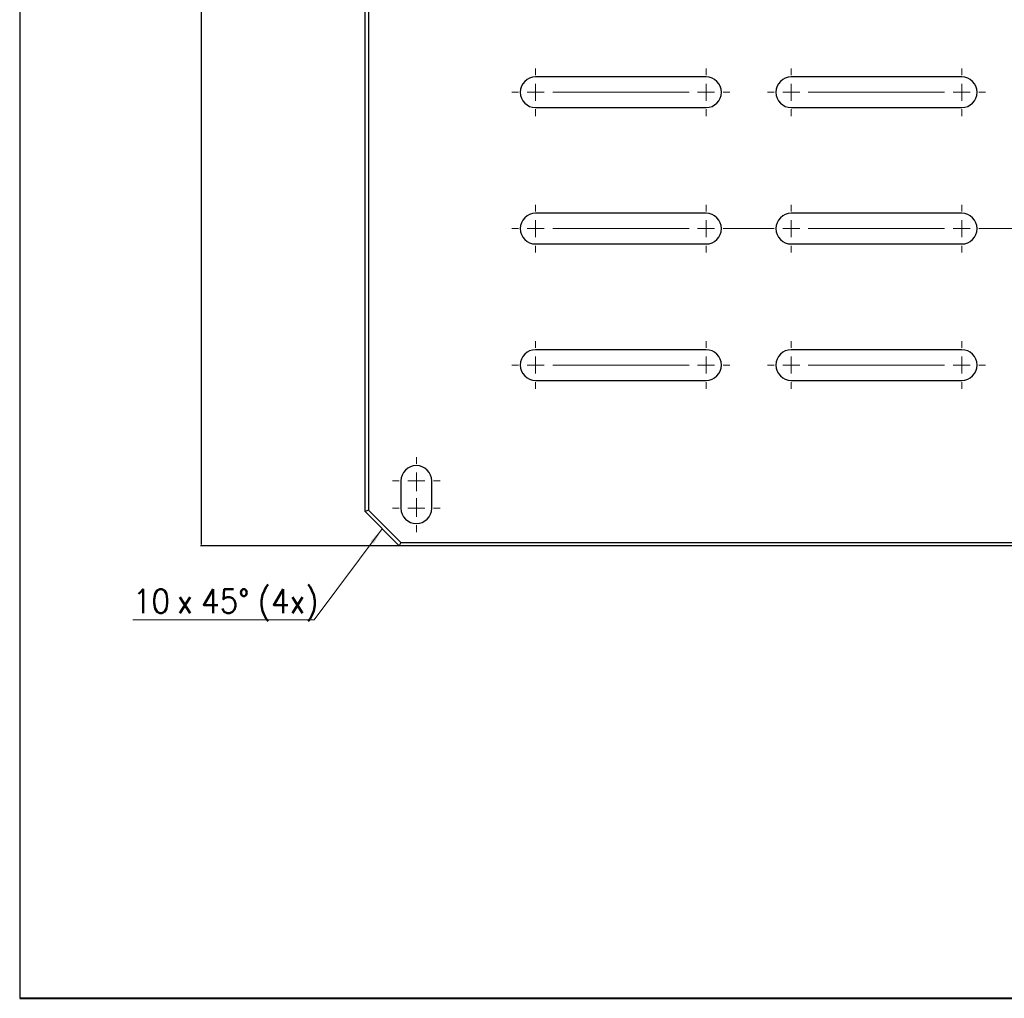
# Model space of a CAD drawing. Header units: millimetres. Extents: x 15 to 913, y -15 to 331.
# Tile 1 of 15: x 15 to 159, y 5 to 148. Entities that reach past the tile are written whole.
import ezdxf

# ---------------------------------------------------------------- set-up
doc = ezdxf.new("R2010")
doc.units = ezdxf.units.MM
doc.header["$PDSIZE"] = -1
doc.layers.get('0').update_dxf_attribs({"true_color": 0xffffff})
doc.styles.add('textstyle68', font='standard')
doc.styles.add('textstyle69', font='standard')
doc.styles.add('textstyle70', font='standard')
doc.styles.add('textstyle71', font='standard')
doc.dimstyles.new('QCADDimStyle', dxfattribs={"dimtxt": 3.5, "dimasz": 2.5, "dimexe": 1, "dimexo": 0, "dimgap": 1.524, "dimtad": 1, "dimtoh": 1, "dimdec": 4, "dimzin": 0, "dimdsep": 46, "dimtxsty": 'Standard', "dimcen": 0.09, "dimadec": 0, "dimazin": 0, "dimtfac": 1, "dimtdec": 4, "dimtofl": 0, "dimtmove": 0, "dimatfit": 3, "dimfxl": 1, "dimtolj": 1, "dimtzin": 0, "dimarcsym": 0})

# ---------------------------------------------------------------- blocks, each defined once
blk = doc.blocks.new('*D60')
at = {"color": 0, "linetype": 'Continuous', "lineweight": -2}
for p, q in [((70.62, 244.36), (41.5, 244.36)), ((41.68, 244.18), (41.68, 158.04)), ((41.68, 71.54), (41.68, 157.68)), ((70.62, 71.36), (41.5, 71.36))]:
    blk.add_line(p, q, dxfattribs=at)
at = {"color": 0}
for points in [[(41.71, 244.18), (41.65, 244.18), (41.68, 244.36)], [(41.65, 71.54), (41.71, 71.54), (41.68, 71.36)]]:
    blk.add_solid(points, dxfattribs=at)
at = {"layer": 'Defpoints', "color": 0}
for p in [(70.68, 244.36), (41.68, 71.36), (70.68, 71.36)]:
    blk.add_point(p, dxfattribs=at)
at = {"color": 0, "lineweight": 0, "insert": (41.68, 157.86), "char_height": 0.18, "attachment_point": 5}
blk.add_mtext('\\A1;346.0000', dxfattribs=at)
blk = doc.blocks.new('SW_CHAMFER_DIMENSION_0')
at = {"color": 0, "linetype": 'Continuous', "lineweight": 0}
for p, q in [((36.59, 13.38), (26.6, 0)), ((26.6, 0), (0, 0))]:
    blk.add_line(p, q, dxfattribs=at)
blk.add_solid([(36.59, 13.38), (34.85, 11.56), (35.34, 11.19)], dxfattribs=at)
at = {"color": 0, "linetype": 'Continuous', "lineweight": 0, "char_height": 3.5, "attachment_point": 1}
for s, insert, style in [('10', (0, 4.51, -1.95), 'textstyle68'), ('45°', (10, 4.51, -1.95), 'textstyle70'), ('(4x)', (18.35, 4.51, -1.95), 'textstyle71'), ('x', (6.48, 4.51, -1.95), 'textstyle69')]:
    blk.add_mtext(s, dxfattribs=dict(at, insert=insert, style=style))
blk = doc.blocks.new('SW_CENTERMARKSYMBOL_18')
at = {"color": 0, "linetype": 'Continuous', "lineweight": 0}
for p, q in [((-37.5, 2.5), (-37.5, 3.5)), ((-12.5, 2.5), (-12.5, 3.5)), ((0, 2.5), (0, 3.5)), ((25, 2.5), (25, 3.5)), ((-37.5, 0), (-37.5, 1.25)), ((-12.5, 0), (-12.5, 1.25)), ((-2.5, 0), (-3.5, 0)), ((0, 0), (-1.25, 0)), ((0, 0), (0, 1.25)), ((0, 0), (0, -1.25)), ((0, 0), (1.25, 0)), ((2.5, 0), (3.5, 0)), ((2.5, 0), (22.5, 0)), ((22.5, 0), (21.5, 0)), ((25, 0), (23.75, 0)), ((25, 0), (25, 1.25)), ((25, 0), (25, -1.25)), ((25, 0), (26.25, 0)), ((27.5, 0), (28.5, 0)), ((27.5, 0), (35, 0)), ((-40, 0), (-41, 0)), ((-37.5, 0), (-38.75, 0)), ((-37.5, 0), (-37.5, -1.25)), ((-37.5, 0), (-36.25, 0)), ((-35, 0), (-34, 0)), ((-35, 0), (-15, 0)), ((-15, 0), (-16, 0)), ((-12.5, 0), (-13.75, 0)), ((-12.5, 0), (-12.5, -1.25)), ((-12.5, 0), (-11.25, 0)), ((-10, 0), (-9, 0)), ((-10, 0), (-2.5, 0)), ((-37.5, -2.5), (-37.5, -3.5)), ((-12.5, -2.5), (-12.5, -3.5)), ((0, -2.5), (0, -3.5)), ((25, -2.5), (25, -3.5))]:
    blk.add_line(p, q, dxfattribs=at)
blk = doc.blocks.new('SW_CENTERMARKSYMBOL_21')
at = {"color": 0, "linetype": 'Continuous', "lineweight": 0}
for p, q in [((0, 2.5), (0, 3.5)), ((25, 2.5), (25, 3.5)), ((-2.5, 0), (-3.5, 0)), ((0, 0), (-1.25, 0)), ((0, 0), (0, 1.25)), ((0, 0), (0, -1.25)), ((0, 0), (1.25, 0)), ((2.5, 0), (3.5, 0)), ((2.5, 0), (22.5, 0)), ((22.5, 0), (21.5, 0)), ((25, 0), (23.75, 0)), ((25, 0), (25, 1.25)), ((25, 0), (25, -1.25)), ((25, 0), (26.25, 0)), ((27.5, 0), (28.5, 0)), ((0, -2.5), (0, -3.5)), ((25, -2.5), (25, -3.5))]:
    blk.add_line(p, q, dxfattribs=at)
blk = doc.blocks.new('SW_CENTERMARKSYMBOL_22')
at = {"color": 0, "linetype": 'Continuous', "lineweight": 0}
for p, q in [((0, 2.5), (0, 3.5)), ((25, 2.5), (25, 3.5)), ((-2.5, 0), (-3.5, 0)), ((0, 0), (-1.25, 0)), ((0, 0), (0, 1.25)), ((0, 0), (0, -1.25)), ((0, 0), (1.25, 0)), ((2.5, 0), (3.5, 0)), ((2.5, 0), (22.5, 0)), ((22.5, 0), (21.5, 0)), ((25, 0), (23.75, 0)), ((25, 0), (25, 1.25)), ((25, 0), (25, -1.25)), ((25, 0), (26.25, 0)), ((27.5, 0), (28.5, 0)), ((0, -2.5), (0, -3.5)), ((25, -2.5), (25, -3.5))]:
    blk.add_line(p, q, dxfattribs=at)
blk = doc.blocks.new('SW_CENTERMARKSYMBOL_23')
at = {"color": 0, "linetype": 'Continuous', "lineweight": 0}
for p, q in [((-25, 2.5), (-25, 3.5)), ((0, 2.5), (0, 3.5)), ((-25, 0), (-25, 1.25)), ((0, 0), (-1.25, 0)), ((0, 0), (0, 1.25)), ((0, 0), (0, -1.25)), ((0, 0), (1.25, 0)), ((2.5, 0), (3.5, 0)), ((-27.5, 0), (-28.5, 0)), ((-25, 0), (-26.25, 0)), ((-25, 0), (-25, -1.25)), ((-25, 0), (-23.75, 0)), ((-22.5, 0), (-21.5, 0)), ((-22.5, 0), (-2.5, 0)), ((-2.5, 0), (-22.5, 0)), ((-2.5, 0), (-3.5, 0)), ((-25, -2.5), (-25, -3.5)), ((0, -2.5), (0, -3.5))]:
    blk.add_line(p, q, dxfattribs=at)
blk = doc.blocks.new('SW_CENTERMARKSYMBOL_30')
at = {"color": 0, "linetype": 'Continuous', "lineweight": 0}
for p, q in [((-25, 2.5), (-25, 3.5)), ((0, 2.5), (0, 3.5)), ((-25, 0), (-25, 1.25)), ((0, 0), (-1.25, 0)), ((0, 0), (0, 1.25)), ((0, 0), (0, -1.25)), ((0, 0), (1.25, 0)), ((2.5, 0), (3.5, 0)), ((-27.5, 0), (-28.5, 0)), ((-25, 0), (-26.25, 0)), ((-25, 0), (-25, -1.25)), ((-25, 0), (-23.75, 0)), ((-22.5, 0), (-21.5, 0)), ((-22.5, 0), (-2.5, 0)), ((-2.5, 0), (-22.5, 0)), ((-2.5, 0), (-3.5, 0)), ((-25, -2.5), (-25, -3.5)), ((0, -2.5), (0, -3.5))]:
    blk.add_line(p, q, dxfattribs=at)
blk = doc.blocks.new('SW_CENTERMARKSYMBOL_32')
at = {"color": 0, "linetype": 'Continuous', "lineweight": 0}
for p, q in [((0, 2.5), (0, 3.5)), ((0, 0), (-1.25, 0)), ((0, 0), (0, 1.25)), ((0, 0), (1.25, 0)), ((0, 0), (0, -1.25)), ((2.5, 0), (3.5, 0)), ((-2.5, 0), (-3.5, 0)), ((0, -1.5), (0, -0.5)), ((0, -2.5), (0, -3.5)), ((0, -4), (0, -2.75)), ((-2.5, -4), (-3.5, -4)), ((0, -4), (-1.25, -4)), ((0, -4), (1.25, -4)), ((0, -4), (0, -5.25)), ((2.5, -4), (3.5, -4)), ((0, -6.5), (0, -7.5))]:
    blk.add_line(p, q, dxfattribs=at)

msp = doc.modelspace()

# ---------------------------------------------------------------- linework, layer by layer
at = {"color": 7, "linetype": 'Continuous', "lineweight": 30, "true_color": 0xffffff}
for p, q in [((15, 292), (15, 5)), ((65.684446, 76.359796), (65.684446, 239.359799)), ((66.184439, 239.152687), (66.184439, 76.566907)), ((115.684443, 140.109797), (90.684444, 140.109797)), ((153.184442, 140.109797), (128.184442, 140.109797)), ((90.684444, 135.609797), (115.684443, 135.609797)), ((128.184442, 135.609797), (153.184442, 135.609797)), ((115.684443, 120.109799), (90.684444, 120.109799)), ((153.184442, 120.109799), (128.184442, 120.109799)), ((90.684444, 115.609797), (115.684443, 115.609797)), ((128.184442, 115.609797), (153.184442, 115.609797)), ((115.684443, 100.109796), (90.684444, 100.109796)), ((153.184442, 100.109796), (128.184442, 100.109796)), ((90.684444, 95.609798), (115.684443, 95.609798)), ((128.184442, 95.609798), (153.184442, 95.609798)), ((70.934445, 80.859798), (70.934445, 76.859797)), ((75.434439, 76.859797), (75.434439, 80.859798)), ((66.184439, 76.566907), (65.684446, 76.359796)), ((66.184439, 76.566907), (70.891552, 71.859794)), ((70.684441, 71.359801), (65.684446, 76.359796)), ((70.891552, 71.859794), (70.684441, 71.359801)), ((285.684444, 71.359801), (70.684441, 71.359801)), ((70.891552, 71.859794), (285.477333, 71.859794))]:
    msp.add_line(p, q, dxfattribs=at)
at = {"color": 7, "linetype": 'Continuous', "lineweight": 40, "true_color": 0xffffff}
msp.add_line((15, 5), (415, 5), dxfattribs=at)
at = {"color": 7, "linetype": 'Continuous', "lineweight": 30, "true_color": 0xffffff}
for centre, start, end in [((90.684443, 137.859797), 90, 270), ((115.684443, 137.859797), 270, 90), ((128.184443, 137.859797), 90, 270), ((153.184443, 137.859797), 270, 90), ((90.684443, 117.859797), 90, 270), ((115.684443, 117.859797), 270, 90), ((128.184443, 117.859797), 90, 270), ((153.184443, 117.859797), 270, 90), ((90.684443, 97.859797), 90, 270), ((115.684443, 97.859797), 270, 90), ((128.184443, 97.859797), 90, 270), ((153.184443, 97.859797), 270, 90), ((73.184443, 80.859797), 0, 180), ((73.184443, 76.859797), 180, 0)]:
    msp.add_arc(centre, 2.25, start, end, dxfattribs=at)

# ---------------------------------------------------------------- block references
at = {"color": 7, "linetype": 'Continuous', "lineweight": 0, "true_color": 0xffffff}
for name, p in [('SW_CENTERMARKSYMBOL_23', (115.684443, 137.859797)), ('SW_CENTERMARKSYMBOL_30', (153.184443, 137.859797)), ('SW_CENTERMARKSYMBOL_18', (128.184443, 117.859797)), ('SW_CENTERMARKSYMBOL_22', (90.684443, 97.859797)), ('SW_CENTERMARKSYMBOL_21', (128.184443, 97.859797)), ('SW_CENTERMARKSYMBOL_32', (73.184443, 80.859797)), ('SW_CHAMFER_DIMENSION_0', (31.594223, 60.479463))]:
    msp.add_blockref(name, p, dxfattribs=at)

# ---------------------------------------------------------------- dimensions: what is measured, and where the dimension line sits
dim = msp.add_linear_dim(base=(41.684443, 71.359797), p1=(70.684443, 244.359797), p2=(70.684443, 71.359797), angle=90, dimstyle='QCADDimStyle', override={"dimtxt": 0.18, "dimasz": 0.18, "dimexe": 0.18, "dimexo": 0.0625, "dimgap": 0.09, "dimtad": 0, "dimtih": 1, "dimlfac": 2, "dimtmove": 2}, dxfattribs=at)
dim.commit()
dim.dimension.update_dxf_attribs({"geometry": '*D60', "text_midpoint": (41.684443, 157.859797), "dimtype": 160})

doc.saveas('drawing.dxf')
